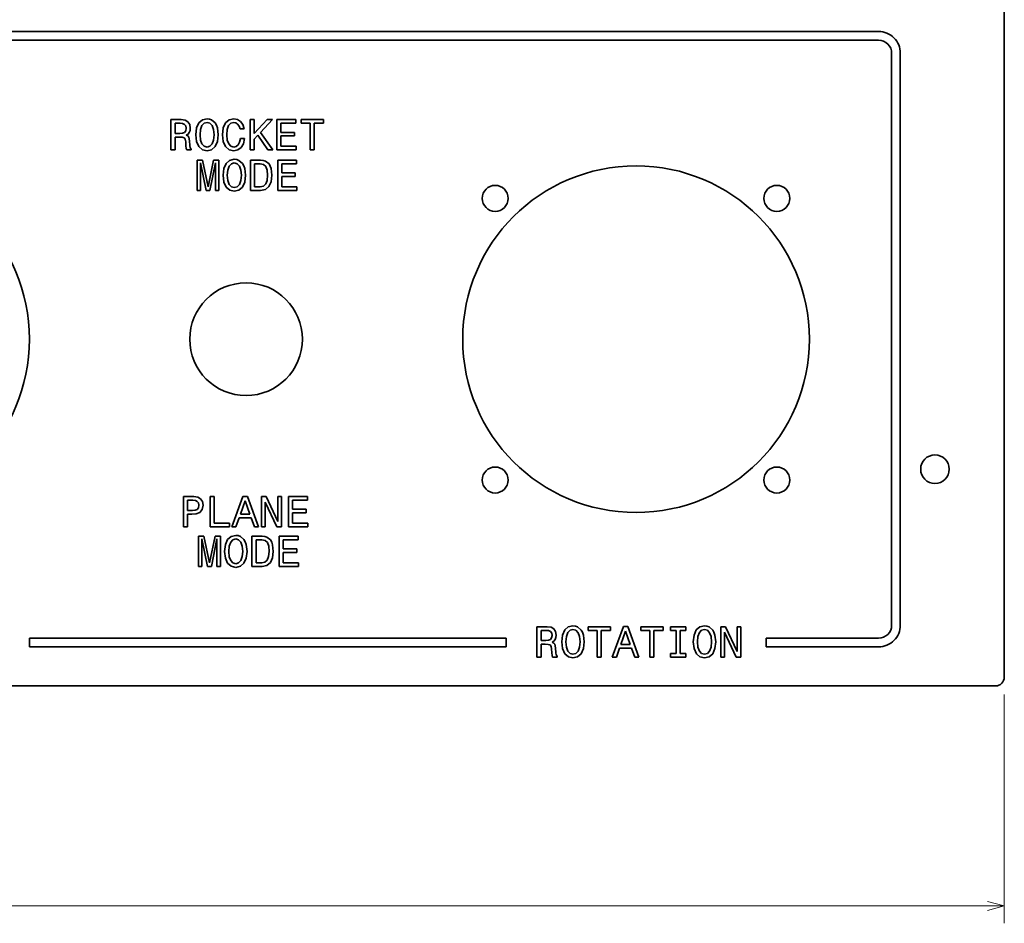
# Model space of a CAD drawing. Extents: x -62 to 331, y -17 to 221.
# Tile 10 of 16: x 217 to 331, y -17 to 88. Entities that reach past the tile are written whole.
import ezdxf

# ---------------------------------------------------------------- set-up
doc = ezdxf.new("R2010")
doc.units = 0

msp = doc.modelspace()

# ---------------------------------------------------------------- linework, layer by layer
at = {"color": 7, "lineweight": 35}
for p, q in [((330.648987, 11.882024), (330.648987, 219.882019)), ((-33.351002, 10.882024), (329.648987, 10.882024))]:
    msp.add_line(p, q, dxfattribs=at)
at = {"color": 2, "lineweight": 35}
for p, q in [((170.149002, 86.382027), (316.148987, 86.382027)), ((170.149002, 85.382027), (316.148987, 85.382027)), ((317.648987, 17.882023), (317.648987, 83.882027)), ((318.648987, 17.882023), (318.648987, 83.882027)), ((273.148987, 16.382023), (218.149002, 16.382023)), ((273.148987, 15.382024), (218.149002, 15.382024))]:
    msp.add_line(p, q, dxfattribs=at)
at = {"color": 2, "lineweight": 35, "ltscale": 0.02925}
for p, q in [((235.65477, 76.223564), (234.484756, 76.223564)), ((277.884705, 17.708824), (276.714691, 17.708824))]:
    msp.add_line(p, q, dxfattribs=at)
at = {"color": 2, "lineweight": 35, "ltscale": 0.0875}
for p, q in [((234.484756, 76.223564), (234.484756, 72.723557)), ((243.623062, 76.223564), (243.623062, 72.723557)), ((246.694412, 76.223564), (246.694412, 72.723557)), ((237.494125, 71.544655), (237.494125, 68.044655)), ((240.015732, 68.044655), (240.015732, 71.544655)), ((243.656937, 71.544655), (243.656937, 68.044655)), ((246.803909, 71.544655), (246.803909, 68.044655)), ((235.909531, 32.723476), (235.909531, 29.223476)), ((238.985886, 32.723476), (238.985886, 29.223476)), ((244.93187, 32.723476), (244.93187, 29.223476)), ((247.231552, 29.223476), (247.231552, 32.723476)), ((248.05867, 32.723476), (248.05867, 29.223476)), ((237.664291, 28.151505), (237.664291, 24.651505)), ((240.185898, 24.651505), (240.185898, 28.151505)), ((243.827103, 28.151505), (243.827103, 24.651505)), ((246.974075, 28.151505), (246.974075, 24.651505)), ((276.714691, 17.708824), (276.714691, 14.208824)), ((297.94165, 17.708824), (297.94165, 14.208824)), ((300.241364, 14.208824), (300.241364, 17.708824))]:
    msp.add_line(p, q, dxfattribs=at)
at = {"color": 2, "lineweight": 35, "ltscale": 0.011465}
for p, q in [((236.108658, 76.157997), (235.65477, 76.223564)), ((237.573776, 32.657913), (237.119888, 32.723476))]:
    msp.add_line(p, q, dxfattribs=at)
at = {"color": 2, "lineweight": 35, "ltscale": 0.009602}
for p, q in [((236.441513, 75.966354), (236.108658, 76.157997)), ((237.906631, 32.46627), (237.573776, 32.657913))]:
    msp.add_line(p, q, dxfattribs=at)
at = {"color": 2, "lineweight": 35, "ltscale": 0.013498}
for p, q in [((238.105789, 76.193298), (237.697281, 75.840271)), ((241.192245, 76.193298), (240.783737, 75.840271)), ((241.251328, 71.514397), (240.842819, 71.161369)), ((241.421494, 28.121246), (241.012985, 27.768219)), ((280.335724, 17.678566), (279.927216, 17.325539)), ((295.515839, 17.678566), (295.10733, 17.325539))]:
    msp.add_line(p, q, dxfattribs=at)
at = {"color": 2, "lineweight": 35, "ltscale": 0.013854}
for p, q in [((238.645401, 76.319382), (238.105789, 76.193298)), ((241.790939, 71.64048), (241.251328, 71.514397)), ((241.961105, 28.247326), (241.421494, 28.121246)), ((280.875366, 17.804646), (280.335724, 17.678566)), ((296.055481, 17.804646), (295.515839, 17.678566))]:
    msp.add_line(p, q, dxfattribs=at)
at = {"color": 2, "lineweight": 35, "ltscale": 0.00699}
for p, q in [((238.922775, 76.284081), (238.645401, 76.319382)), ((242.068314, 71.605179), (241.790939, 71.64048)), ((242.23848, 28.212025), (241.961105, 28.247326)), ((281.15274, 17.769344), (280.875366, 17.804646)), ((296.332855, 17.769344), (296.055481, 17.804646))]:
    msp.add_line(p, q, dxfattribs=at)
at = {"color": 2, "lineweight": 35, "ltscale": 0.0067}
for p, q in [((239.174942, 76.193298), (238.922775, 76.284081)), ((242.32048, 71.514397), (242.068314, 71.605179)), ((242.490646, 28.121246), (242.23848, 28.212025)), ((281.404877, 17.678566), (281.15274, 17.769344)), ((296.585022, 17.678566), (296.332855, 17.769344))]:
    msp.add_line(p, q, dxfattribs=at)
at = {"color": 2, "lineweight": 35, "ltscale": 0.013676}
for p, q in [((239.588486, 75.835228), (239.174942, 76.193298)), ((239.174942, 72.748772), (239.588486, 73.106842)), ((242.734024, 71.156326), (242.32048, 71.514397)), ((242.32048, 68.06987), (242.734024, 68.42794)), ((242.90419, 27.763176), (242.490646, 28.121246)), ((242.490646, 24.67672), (242.90419, 25.03479)), ((281.818451, 17.320496), (281.404877, 17.678566)), ((296.998566, 17.320496), (296.585022, 17.678566)), ((281.404877, 14.234039), (281.818451, 14.59211)), ((296.585022, 14.234039), (296.998566, 14.59211))]:
    msp.add_line(p, q, dxfattribs=at)
at = {"color": 2, "lineweight": 35, "ltscale": 0.013731}
msp.add_line((241.726822, 76.319382), (241.192245, 76.193298), dxfattribs=at)
at = {"color": 2, "lineweight": 35, "ltscale": 0.010905}
msp.add_line((242.155502, 76.238693), (241.726822, 76.319382), dxfattribs=at)
at = {"color": 2, "lineweight": 35, "ltscale": 0.010598}
msp.add_line((242.513565, 76.011749), (242.155502, 76.238693), dxfattribs=at)
at = {"color": 2, "lineweight": 35, "ltscale": 0.0116}
for p, q in [((244.087051, 76.223564), (243.623062, 76.223564)), ((243.623062, 72.723557), (244.087051, 72.723557)), ((250.55751, 72.723557), (251.0215, 72.723557)), ((239.449875, 32.723476), (238.985886, 32.723476)), ((283.679382, 14.208824), (284.143372, 14.208824)), ((285.414246, 14.208824), (285.878235, 14.208824)), ((289.751434, 14.208824), (290.215424, 14.208824))]:
    msp.add_line(p, q, dxfattribs=at)
at = {"color": 2, "lineweight": 35, "ltscale": 0.055138}
msp.add_line((245.584885, 76.223564), (244.087051, 74.604683), dxfattribs=at)
at = {"color": 2, "lineweight": 35, "ltscale": 0.040472}
msp.add_line((244.087051, 74.604683), (244.087051, 76.223564), dxfattribs=at)
at = {"color": 2, "lineweight": 35, "ltscale": 0.050313}
msp.add_line((244.828415, 74.750938), (246.20015, 76.223564), dxfattribs=at)
at = {"color": 2, "lineweight": 35, "ltscale": 0.015382}
for p, q in [((246.20015, 76.223564), (245.584885, 76.223564)), ((240.015732, 71.544655), (239.400467, 71.544655)), ((240.185898, 28.151505), (239.570633, 28.151505))]:
    msp.add_line(p, q, dxfattribs=at)
at = {"color": 2, "lineweight": 35, "ltscale": 0.054466}
for p, q in [((248.873062, 76.223564), (246.694412, 76.223564)), ((250.23732, 32.723476), (248.05867, 32.723476))]:
    msp.add_line(p, q, dxfattribs=at)
at = {"color": 2, "lineweight": 35, "ltscale": 0.010591}
for p, q in [((248.873062, 75.799927), (248.873062, 76.223564)), ((249.493393, 76.223564), (249.493393, 75.799927)), ((252.080551, 75.799927), (252.080551, 76.223564)), ((248.913406, 72.723557), (248.913406, 73.147186)), ((248.98259, 71.121025), (248.98259, 71.544655)), ((249.022934, 68.044655), (249.022934, 68.468285)), ((250.23732, 32.299847), (250.23732, 32.723476)), ((241.235184, 29.223476), (241.235184, 29.647106)), ((250.277664, 29.223476), (250.277664, 29.647106)), ((249.152756, 27.727875), (249.152756, 28.151505)), ((249.1931, 24.651505), (249.1931, 25.075132)), ((282.615265, 17.708824), (282.615265, 17.285194)), ((285.202454, 17.285194), (285.202454, 17.708824)), ((288.687317, 17.708824), (288.687317, 17.285194)), ((291.274475, 17.285194), (291.274475, 17.708824)), ((292.141937, 17.708824), (292.141937, 17.285194)), ((293.896973, 17.285194), (293.896973, 17.708824)), ((300.241364, 17.708824), (299.817719, 17.708824)), ((292.141937, 14.632453), (292.141937, 14.208824)), ((293.896973, 14.208824), (293.896973, 14.632453))]:
    msp.add_line(p, q, dxfattribs=at)
at = {"color": 2, "lineweight": 35, "ltscale": 0.064679}
for p, q in [((252.080551, 76.223564), (249.493393, 76.223564)), ((291.274475, 17.708824), (288.687317, 17.708824))]:
    msp.add_line(p, q, dxfattribs=at)
at = {"color": 2, "lineweight": 35, "ltscale": 0.029125}
for p, q in [((234.953751, 74.629898), (234.953751, 75.794884)), ((236.373489, 31.129818), (236.373489, 32.294804)), ((277.183716, 16.115166), (277.183716, 17.280151))]:
    msp.add_line(p, q, dxfattribs=at)
at = {"color": 2, "lineweight": 35, "ltscale": 0.014247}
for p, q in [((234.953751, 75.794884), (235.523636, 75.794884)), ((277.183716, 17.280151), (277.753601, 17.280151))]:
    msp.add_line(p, q, dxfattribs=at)
at = {"color": 2, "lineweight": 35, "ltscale": 0.007728}
for p, q in [((235.523636, 75.794884), (235.831284, 75.764626)), ((277.753601, 17.280151), (278.061218, 17.249889))]:
    msp.add_line(p, q, dxfattribs=at)
at = {"color": 2, "lineweight": 35, "ltscale": 0.005927}
for p, q in [((235.831284, 75.764626), (236.048141, 75.668808)), ((278.061218, 17.249889), (278.278076, 17.154068))]:
    msp.add_line(p, q, dxfattribs=at)
at = {"color": 2, "lineweight": 35, "ltscale": 0.005573}
for p, q in [((236.048141, 75.668808), (236.184311, 75.492294)), ((236.179276, 74.922409), (236.043106, 74.745895)), ((237.644394, 31.422325), (237.508224, 31.245811)), ((278.278076, 17.154068), (278.414246, 16.977554)), ((278.40921, 16.407673), (278.273041, 16.231159))]:
    msp.add_line(p, q, dxfattribs=at)
at = {"color": 2, "lineweight": 35, "ltscale": 0.00742}
msp.add_line((236.229691, 75.214912), (236.179276, 74.922409), dxfattribs=at)
at = {"color": 2, "lineweight": 35, "ltscale": 0.007027}
for p, q in [((236.184311, 75.492294), (236.229691, 75.214912)), ((237.649429, 31.992207), (237.694809, 31.714832)), ((278.414246, 16.977554), (278.459656, 16.70018))]:
    msp.add_line(p, q, dxfattribs=at)
at = {"color": 2, "lineweight": 35, "ltscale": 0.009409}
for p, q in [((236.643234, 75.648628), (236.441513, 75.966354)), ((238.108383, 32.148548), (237.906631, 32.46627)), ((278.873199, 17.133896), (278.671448, 17.451618))]:
    msp.add_line(p, q, dxfattribs=at)
at = {"color": 2, "lineweight": 35, "ltscale": 0.010737}
for p, q in [((236.713852, 75.225006), (236.643234, 75.648628)), ((278.943787, 16.710266), (278.873199, 17.133896))]:
    msp.add_line(p, q, dxfattribs=at)
at = {"color": 2, "lineweight": 35, "ltscale": 0.006725}
for p, q in [((236.683578, 74.95771), (236.713852, 75.225006)), ((278.913544, 16.442974), (278.943787, 16.710266))]:
    msp.add_line(p, q, dxfattribs=at)
at = {"color": 2, "lineweight": 35, "ltscale": 0.019799}
for p, q in [((237.440079, 75.260307), (237.349289, 74.473557)), ((240.5215, 75.260307), (240.43071, 74.473557)), ((237.349289, 74.473557), (237.440079, 73.686813)), ((240.43071, 74.473557), (240.5215, 73.686813)), ((240.585617, 70.581398), (240.494827, 69.794655)), ((240.494827, 69.794655), (240.585617, 69.007912)), ((240.755783, 27.188248), (240.664993, 26.401505)), ((240.664993, 26.401505), (240.755783, 25.614761)), ((279.670013, 16.745567), (279.579254, 15.958824)), ((279.579254, 15.958824), (279.670013, 15.17208)), ((294.850128, 16.745567), (294.759369, 15.958824)), ((294.759369, 15.958824), (294.850128, 15.17208))]:
    msp.add_line(p, q, dxfattribs=at)
at = {"color": 2, "lineweight": 35, "ltscale": 0.015861}
for p, q in [((237.697281, 75.840271), (237.440079, 75.260307)), ((239.588486, 73.106842), (239.845688, 73.686813)), ((240.842819, 71.161369), (240.585617, 70.581398)), ((242.734024, 68.42794), (242.991226, 69.007912)), ((241.012985, 27.768219), (240.755783, 27.188248)), ((242.90419, 25.03479), (243.161392, 25.614761)), ((279.927216, 17.325539), (279.670013, 16.745567)), ((295.10733, 17.325539), (294.850128, 16.745567)), ((281.818451, 14.59211), (282.075653, 15.17208)), ((296.998566, 14.59211), (297.255768, 15.17208))]:
    msp.add_line(p, q, dxfattribs=at)
at = {"color": 2, "lineweight": 35, "ltscale": 0.015319}
for p, q in [((237.83345, 74.473557), (237.888931, 75.083786)), ((240.914871, 74.473557), (240.970322, 75.083786)), ((240.978989, 69.794655), (241.03447, 70.404884)), ((241.149155, 26.401505), (241.204636, 27.011734)), ((280.063385, 15.958824), (280.118866, 16.569054)), ((295.2435, 15.958824), (295.298981, 16.569054))]:
    msp.add_line(p, q, dxfattribs=at)
at = {"color": 2, "lineweight": 35, "ltscale": 0.011968}
for p, q in [((237.888931, 75.083786), (238.055344, 75.532639)), ((239.230423, 75.527596), (239.396835, 75.078743)), ((240.970322, 75.083786), (241.136765, 75.532639)), ((239.396835, 73.863327), (239.230423, 73.414482)), ((241.726822, 72.627739), (242.195847, 72.723557)), ((241.03447, 70.404884), (241.200882, 70.853737)), ((242.375961, 70.848694), (242.542374, 70.399841)), ((242.542374, 69.184425), (242.375961, 68.73558)), ((241.204636, 27.011734), (241.371048, 27.460583)), ((242.546127, 27.45554), (242.71254, 27.006691)), ((242.71254, 25.791275), (242.546127, 25.342426)), ((280.118866, 16.569054), (280.285309, 17.017902)), ((281.460358, 17.012859), (281.626801, 16.564011)), ((295.298981, 16.569054), (295.465424, 17.017902)), ((296.640472, 17.012859), (296.806915, 16.564011)), ((281.626801, 15.348595), (281.460358, 14.899745)), ((296.806915, 15.348595), (296.640472, 14.899745))]:
    msp.add_line(p, q, dxfattribs=at)
at = {"color": 2, "lineweight": 35, "ltscale": 0.009365}
for p, q in [((238.055344, 75.532639), (238.312546, 75.80497)), ((241.136765, 75.532639), (241.393967, 75.80497)), ((238.312546, 73.142143), (238.055344, 73.414482)), ((239.230423, 73.414482), (238.973221, 73.142143)), ((241.399002, 73.142143), (241.1418, 73.414482)), ((241.200882, 70.853737), (241.458084, 71.126068)), ((241.458084, 68.463242), (241.200882, 68.73558)), ((242.375961, 68.73558), (242.118759, 68.463242)), ((241.371048, 27.460583), (241.62825, 27.732918)), ((241.62825, 25.070091), (241.371048, 25.342426)), ((242.546127, 25.342426), (242.288925, 25.070091)), ((280.285309, 17.017902), (280.542511, 17.290237)), ((295.465424, 17.017902), (295.722626, 17.290237)), ((280.542511, 14.62741), (280.285309, 14.899745)), ((281.460358, 14.899745), (281.203156, 14.62741)), ((295.722626, 14.62741), (295.465424, 14.899745)), ((296.640472, 14.899745), (296.38327, 14.62741))]:
    msp.add_line(p, q, dxfattribs=at)
at = {"color": 2, "lineweight": 35, "ltscale": 0.008659}
for p, q in [((238.312546, 75.80497), (238.645401, 75.900795)), ((241.393967, 75.80497), (241.726822, 75.900795)), ((241.458084, 71.126068), (241.790939, 71.221893)), ((241.62825, 27.732918), (241.961105, 27.828739)), ((280.542511, 17.290237), (280.875366, 17.386059)), ((295.722626, 17.290237), (296.055481, 17.386059))]:
    msp.add_line(p, q, dxfattribs=at)
at = {"color": 2, "lineweight": 35, "ltscale": 0.008538}
for p, q in [((238.645401, 75.900795), (238.973221, 75.80497)), ((241.790939, 71.221893), (242.118759, 71.126068)), ((241.961105, 27.828739), (242.288925, 27.732918)), ((280.875366, 17.386059), (281.203156, 17.290237)), ((296.055481, 17.386059), (296.38327, 17.290237))]:
    msp.add_line(p, q, dxfattribs=at)
at = {"color": 2, "lineweight": 35, "ltscale": 0.009457}
for p, q in [((238.973221, 75.80497), (239.230423, 75.527596)), ((242.118759, 71.126068), (242.375961, 70.848694)), ((242.288925, 27.732918), (242.546127, 27.45554)), ((281.203156, 17.290237), (281.460358, 17.012859)), ((296.38327, 17.290237), (296.640472, 17.012859))]:
    msp.add_line(p, q, dxfattribs=at)
at = {"color": 2, "lineweight": 35, "ltscale": 0.015205}
for p, q in [((239.396835, 75.078743), (239.457352, 74.473557)), ((242.542374, 70.399841), (242.60289, 69.794655)), ((242.71254, 27.006691), (242.773056, 26.401505)), ((281.626801, 16.564011), (281.687317, 15.958824)), ((296.806915, 16.564011), (296.867432, 15.958824))]:
    msp.add_line(p, q, dxfattribs=at)
at = {"color": 2, "lineweight": 35, "ltscale": 0.007507}
for p, q in [((239.734756, 75.572983), (239.588486, 75.835228)), ((242.880295, 70.894081), (242.734024, 71.156326)), ((243.050461, 27.500927), (242.90419, 27.763176)), ((281.964691, 17.058247), (281.818451, 17.320496)), ((297.144806, 17.058247), (296.998566, 17.320496))]:
    msp.add_line(p, q, dxfattribs=at)
at = {"color": 2, "lineweight": 35, "ltscale": 0.008413}
for p, q in [((239.845688, 75.255264), (239.734756, 75.572983)), ((242.991226, 70.576355), (242.880295, 70.894081)), ((243.161392, 27.183205), (243.050461, 27.500927))]:
    msp.add_line(p, q, dxfattribs=at)
at = {"color": 2, "lineweight": 35, "ltscale": 0.019689}
for p, q in [((239.941513, 74.473557), (239.845688, 75.255264)), ((243.087051, 69.794655), (242.991226, 70.576355)), ((243.257217, 26.401505), (243.161392, 27.183205)), ((282.171448, 15.958824), (282.075653, 16.740524)), ((297.351593, 15.958824), (297.255768, 16.740524))]:
    msp.add_line(p, q, dxfattribs=at)
at = {"color": 2, "lineweight": 35, "ltscale": 0.015912}
msp.add_line((240.783737, 75.840271), (240.5215, 75.260307), dxfattribs=at)
at = {"color": 2, "lineweight": 35, "ltscale": 0.006182}
msp.add_line((241.726822, 75.900795), (241.968887, 75.850357), dxfattribs=at)
at = {"color": 2, "lineweight": 35, "ltscale": 0.00626}
msp.add_line((241.968887, 75.850357), (242.175674, 75.709152), dxfattribs=at)
at = {"color": 2, "lineweight": 35, "ltscale": 0.006962}
msp.add_line((242.175674, 75.709152), (242.337051, 75.482208), dxfattribs=at)
at = {"color": 2, "lineweight": 35, "ltscale": 0.008295}
msp.add_line((242.337051, 75.482208), (242.448013, 75.169525), dxfattribs=at)
at = {"color": 2, "lineweight": 35, "ltscale": 0.011977}
for p, q in [((242.448013, 75.169525), (242.927109, 75.169525)), ((277.183716, 15.686488), (277.662811, 15.686488))]:
    msp.add_line(p, q, dxfattribs=at)
at = {"color": 2, "lineweight": 35, "ltscale": 0.011198}
msp.add_line((242.775803, 75.648628), (242.513565, 76.011749), dxfattribs=at)
at = {"color": 2, "lineweight": 35, "ltscale": 0.012561}
msp.add_line((242.927109, 75.169525), (242.775803, 75.648628), dxfattribs=at)
at = {"color": 2, "lineweight": 35, "ltscale": 0.026225}
for p, q in [((247.158371, 74.750938), (247.158371, 75.799927)), ((247.267899, 70.072037), (247.267899, 71.121025)), ((248.522629, 31.250854), (248.522629, 32.299847)), ((247.438065, 26.678883), (247.438065, 27.727875))]:
    msp.add_line(p, q, dxfattribs=at)
at = {"color": 2, "lineweight": 35, "ltscale": 0.042867}
for p, q in [((247.158371, 75.799927), (248.873062, 75.799927)), ((247.267899, 71.121025), (248.98259, 71.121025)), ((248.522629, 32.299847), (250.23732, 32.299847)), ((247.438065, 27.727875), (249.152756, 27.727875))]:
    msp.add_line(p, q, dxfattribs=at)
at = {"color": 2, "lineweight": 35, "ltscale": 0.026603}
for p, q in [((249.493393, 75.799927), (250.55751, 75.799927)), ((282.615265, 17.285194), (283.679382, 17.285194)), ((288.687317, 17.285194), (289.751434, 17.285194))]:
    msp.add_line(p, q, dxfattribs=at)
at = {"color": 2, "lineweight": 35, "ltscale": 0.076909}
for p, q in [((250.55751, 75.799927), (250.55751, 72.723557)), ((251.0215, 72.723557), (251.0215, 75.799927)), ((239.449875, 29.647106), (239.449875, 32.723476)), ((283.679382, 17.285194), (283.679382, 14.208824)), ((284.143372, 14.208824), (284.143372, 17.285194)), ((289.751434, 17.285194), (289.751434, 14.208824)), ((290.215424, 14.208824), (290.215424, 17.285194))]:
    msp.add_line(p, q, dxfattribs=at)
at = {"color": 2, "lineweight": 35, "ltscale": 0.026476}
for p, q in [((251.0215, 75.799927), (252.080551, 75.799927)), ((290.215424, 17.285194), (291.274475, 17.285194))]:
    msp.add_line(p, q, dxfattribs=at)
at = {"color": 2, "lineweight": 35, "ltscale": 0.013491}
for p, q in [((235.493393, 74.629898), (234.953751, 74.629898)), ((299.701721, 14.208824), (300.241364, 14.208824))]:
    msp.add_line(p, q, dxfattribs=at)
at = {"color": 2, "lineweight": 35, "ltscale": 0.036942}
for p, q in [((234.953751, 72.723557), (234.953751, 74.201225)), ((236.373489, 29.223476), (236.373489, 30.701141)), ((277.183716, 14.208824), (277.183716, 15.686488))]:
    msp.add_line(p, q, dxfattribs=at)
at = {"color": 2, "lineweight": 35, "ltscale": 0.011978}
msp.add_line((234.953751, 74.201225), (235.432877, 74.201225), dxfattribs=at)
at = {"color": 2, "lineweight": 35, "ltscale": 0.008834}
for p, q in [((235.432877, 74.201225), (235.785904, 74.186096)), ((277.662811, 15.686488), (278.015839, 15.671359))]:
    msp.add_line(p, q, dxfattribs=at)
at = {"color": 2, "lineweight": 35, "ltscale": 0.007968}
for p, q in [((235.811111, 74.655113), (235.493393, 74.629898)), ((237.27623, 31.155033), (236.958511, 31.129818)), ((278.041046, 16.140381), (277.723328, 16.115166))]:
    msp.add_line(p, q, dxfattribs=at)
at = {"color": 2, "lineweight": 35, "ltscale": 0.005821}
for p, q in [((235.785904, 74.186096), (236.007797, 74.115486)), ((278.015839, 15.671359), (278.237732, 15.600754))]:
    msp.add_line(p, q, dxfattribs=at)
at = {"color": 2, "lineweight": 35, "ltscale": 0.006228}
for p, q in [((236.043106, 74.745895), (235.811111, 74.655113)), ((237.508224, 31.245811), (237.27623, 31.155033)), ((278.273041, 16.231159), (278.041046, 16.140381))]:
    msp.add_line(p, q, dxfattribs=at)
at = {"color": 2, "lineweight": 35, "ltscale": 0.005144}
msp.add_line((236.007797, 74.115486), (236.12883, 73.949066), dxfattribs=at)
at = {"color": 2, "lineweight": 35, "ltscale": 0.007545}
for p, q in [((236.12883, 73.949066), (236.179276, 73.651512)), ((278.358795, 15.434329), (278.40921, 15.13678))]:
    msp.add_line(p, q, dxfattribs=at)
at = {"color": 2, "lineweight": 35, "ltscale": 0.005948}
msp.add_line((236.249863, 74.433212), (236.451614, 74.559296), dxfattribs=at)
at = {"color": 2, "lineweight": 35, "ltscale": 0.005133}
msp.add_line((236.431442, 74.337387), (236.249863, 74.433212), dxfattribs=at)
at = {"color": 2, "lineweight": 35, "ltscale": 0.004377}
for p, q in [((236.54744, 74.206268), (236.431442, 74.337387)), ((278.777374, 15.691531), (278.661377, 15.822659))]:
    msp.add_line(p, q, dxfattribs=at)
at = {"color": 2, "lineweight": 35, "ltscale": 0.005651}
for p, q in [((236.451614, 74.559296), (236.592819, 74.735809)), ((278.681549, 16.044559), (278.822754, 16.221073))]:
    msp.add_line(p, q, dxfattribs=at)
at = {"color": 2, "lineweight": 35, "ltscale": 0.010682}
for p, q in [((236.633163, 73.787682), (236.54744, 74.206268)), ((278.863098, 15.272945), (278.777374, 15.691531))]:
    msp.add_line(p, q, dxfattribs=at)
at = {"color": 2, "lineweight": 35, "ltscale": 0.005994}
for p, q in [((236.592819, 74.735809), (236.683578, 74.95771)), ((278.822754, 16.221073), (278.913544, 16.442974))]:
    msp.add_line(p, q, dxfattribs=at)
at = {"color": 2, "lineweight": 35, "ltscale": 0.015444}
for p, q in [((237.888931, 73.858284), (237.83345, 74.473557)), ((240.970322, 73.858284), (240.914871, 74.473557)), ((241.03447, 69.179382), (240.978989, 69.794655)), ((241.204636, 25.786232), (241.149155, 26.401505)), ((280.118866, 15.343552), (280.063385, 15.958824)), ((295.298981, 15.343552), (295.2435, 15.958824))]:
    msp.add_line(p, q, dxfattribs=at)
at = {"color": 2, "lineweight": 35, "ltscale": 0.011849}
for p, q in [((238.055344, 73.414482), (237.888931, 73.858284)), ((241.200882, 68.73558), (241.03447, 69.179382)), ((241.371048, 25.342426), (241.204636, 25.786232))]:
    msp.add_line(p, q, dxfattribs=at)
at = {"color": 2, "lineweight": 35, "ltscale": 0.015331}
for p, q in [((239.457352, 74.473557), (239.396835, 73.863327)), ((242.60289, 69.794655), (242.542374, 69.184425)), ((242.773056, 26.401505), (242.71254, 25.791275)), ((281.687317, 15.958824), (281.626801, 15.348595)), ((296.867432, 15.958824), (296.806915, 15.348595))]:
    msp.add_line(p, q, dxfattribs=at)
at = {"color": 2, "lineweight": 35, "ltscale": 0.019814}
for p, q in [((239.845688, 73.686813), (239.941513, 74.473557)), ((242.991226, 69.007912), (243.087051, 69.794655)), ((243.161392, 25.614761), (243.257217, 26.401505)), ((282.075653, 15.17208), (282.171448, 15.958824)), ((297.255768, 15.17208), (297.351593, 15.958824))]:
    msp.add_line(p, q, dxfattribs=at)
at = {"color": 2, "lineweight": 35, "ltscale": 0.011894}
msp.add_line((241.1418, 73.414482), (240.970322, 73.858284), dxfattribs=at)
at = {"color": 2, "lineweight": 35, "ltscale": 0.010887}
msp.add_line((242.498428, 74.024712), (242.397568, 73.601082), dxfattribs=at)
at = {"color": 2, "lineweight": 35, "ltscale": 0.012104}
msp.add_line((242.98259, 74.024712), (242.498428, 74.024712), dxfattribs=at)
at = {"color": 2, "lineweight": 35, "ltscale": 0.015291}
msp.add_line((242.841385, 73.429611), (242.98259, 74.024712), dxfattribs=at)
at = {"color": 2, "lineweight": 35, "ltscale": 0.015165}
msp.add_line((244.087051, 73.969238), (244.500595, 74.41304), dxfattribs=at)
at = {"color": 2, "lineweight": 35, "ltscale": 0.031142}
msp.add_line((244.087051, 72.723557), (244.087051, 73.969238), dxfattribs=at)
at = {"color": 2, "lineweight": 35, "ltscale": 0.051449}
msp.add_line((244.500595, 74.41304), (245.675674, 72.723557), dxfattribs=at)
at = {"color": 2, "lineweight": 35, "ltscale": 0.061767}
msp.add_line((246.240494, 72.723557), (244.828415, 74.750938), dxfattribs=at)
at = {"color": 2, "lineweight": 35, "ltscale": 0.039085}
for p, q in [((248.721786, 74.750938), (247.158371, 74.750938)), ((247.158371, 74.332344), (248.721786, 74.332344)), ((248.831284, 70.072037), (247.267899, 70.072037)), ((247.267899, 69.65345), (248.831284, 69.65345)), ((250.086044, 31.250854), (248.522629, 31.250854)), ((248.522629, 30.832268), (250.086044, 30.832268)), ((249.00145, 26.678883), (247.438065, 26.678883)), ((247.438065, 26.260296), (249.00145, 26.260296))]:
    msp.add_line(p, q, dxfattribs=at)
at = {"color": 2, "lineweight": 35, "ltscale": 0.029629}
for p, q in [((247.158371, 73.147186), (247.158371, 74.332344)), ((247.267899, 68.468285), (247.267899, 69.65345)), ((248.522629, 29.647106), (248.522629, 30.832268)), ((247.438065, 25.075132), (247.438065, 26.260296))]:
    msp.add_line(p, q, dxfattribs=at)
at = {"color": 2, "lineweight": 35, "ltscale": 0.010465}
for p, q in [((248.721786, 74.332344), (248.721786, 74.750938)), ((248.831284, 69.65345), (248.831284, 70.072037)), ((250.086044, 30.832268), (250.086044, 31.250854)), ((249.00145, 26.260296), (249.00145, 26.678883))]:
    msp.add_line(p, q, dxfattribs=at)
at = {"color": 2, "lineweight": 35, "ltscale": 0.011725}
msp.add_line((234.484756, 72.723557), (234.953751, 72.723557), dxfattribs=at)
at = {"color": 2, "lineweight": 35, "ltscale": 0.011365}
for p, q in [((236.179276, 73.651512), (236.204483, 73.197624)), ((278.40921, 15.13678), (278.434418, 14.682887))]:
    msp.add_line(p, q, dxfattribs=at)
at = {"color": 2, "lineweight": 35, "ltscale": 0.007477}
for p, q in [((236.204483, 73.197624), (236.234756, 72.90007)), ((278.434418, 14.682887), (278.464691, 14.385337))]:
    msp.add_line(p, q, dxfattribs=at)
at = {"color": 2, "lineweight": 35, "ltscale": 0.004665}
for p, q in [((236.234756, 72.90007), (236.295273, 72.723557)), ((278.464691, 14.385337), (278.525208, 14.208824))]:
    msp.add_line(p, q, dxfattribs=at)
at = {"color": 2, "lineweight": 35, "ltscale": 0.013239}
for p, q in [((236.295273, 72.723557), (236.824814, 72.723557)), ((278.525208, 14.208824), (279.054749, 14.208824))]:
    msp.add_line(p, q, dxfattribs=at)
at = {"color": 2, "lineweight": 35, "ltscale": 0.014149}
for p, q in [((236.668472, 73.222839), (236.633163, 73.787682)), ((278.898407, 14.708103), (278.863098, 15.272945))]:
    msp.add_line(p, q, dxfattribs=at)
at = {"color": 2, "lineweight": 35, "ltscale": 0.006633}
for p, q in [((236.708817, 72.960587), (236.668472, 73.222839)), ((278.938751, 14.445854), (278.898407, 14.708103))]:
    msp.add_line(p, q, dxfattribs=at)
at = {"color": 2, "lineweight": 35, "ltscale": 0.004569}
for p, q in [((236.824814, 72.819382), (236.708817, 72.960587)), ((279.054749, 14.304646), (278.938751, 14.445854))]:
    msp.add_line(p, q, dxfattribs=at)
at = {"color": 2, "lineweight": 35, "ltscale": 0.002396}
for p, q in [((236.824814, 72.723557), (236.824814, 72.819382)), ((279.054749, 14.208824), (279.054749, 14.304646))]:
    msp.add_line(p, q, dxfattribs=at)
at = {"color": 2, "lineweight": 35, "ltscale": 0.015913}
for p, q in [((237.440079, 73.686813), (237.702316, 73.106842)), ((240.5215, 73.686813), (240.783737, 73.106842)), ((240.585617, 69.007912), (240.847855, 68.42794)), ((240.755783, 25.614761), (241.018021, 25.03479)), ((279.670013, 15.17208), (279.932281, 14.59211)), ((294.850128, 15.17208), (295.112396, 14.59211))]:
    msp.add_line(p, q, dxfattribs=at)
at = {"color": 2, "lineweight": 35, "ltscale": 0.013581}
for p, q in [((237.702316, 73.106842), (238.110825, 72.748772)), ((240.783737, 73.106842), (241.192245, 72.748772)), ((240.847855, 68.42794), (241.256363, 68.06987)), ((241.018021, 25.03479), (241.426529, 24.67672))]:
    msp.add_line(p, q, dxfattribs=at)
at = {"color": 2, "lineweight": 35, "ltscale": 0.013703}
for p, q in [((238.110825, 72.748772), (238.645401, 72.627739)), ((241.192245, 72.748772), (241.726822, 72.627739)), ((241.256363, 68.06987), (241.790939, 67.948837)), ((241.426529, 24.67672), (241.961105, 24.555683)), ((280.340759, 14.234039), (280.875366, 14.113002)), ((295.520874, 14.234039), (296.055481, 14.113002))]:
    msp.add_line(p, q, dxfattribs=at)
at = {"color": 2, "lineweight": 35, "ltscale": 0.008625}
for p, q in [((238.645401, 73.051369), (238.312546, 73.142143)), ((241.790939, 68.372467), (241.458084, 68.463242)), ((241.961105, 24.979313), (241.62825, 25.070091)), ((280.875366, 14.536633), (280.542511, 14.62741)), ((296.055481, 14.536633), (295.722626, 14.62741))]:
    msp.add_line(p, q, dxfattribs=at)
at = {"color": 2, "lineweight": 35, "ltscale": 0.008504}
for p, q in [((238.973221, 73.142143), (238.645401, 73.051369)), ((241.726822, 73.051369), (241.399002, 73.142143)), ((242.118759, 68.463242), (241.790939, 68.372467)), ((242.288925, 25.070091), (241.961105, 24.979313))]:
    msp.add_line(p, q, dxfattribs=at)
at = {"color": 2, "lineweight": 35, "ltscale": 0.01358}
for p, q in [((238.645401, 72.627739), (239.174942, 72.748772)), ((241.790939, 67.948837), (242.32048, 68.06987)), ((241.961105, 24.555683), (242.490646, 24.67672)), ((279.932281, 14.59211), (280.340759, 14.234039)), ((295.112396, 14.59211), (295.520874, 14.234039)), ((296.055481, 14.113002), (296.585022, 14.234039))]:
    msp.add_line(p, q, dxfattribs=at)
at = {"color": 2, "lineweight": 35, "ltscale": 0.006975}
msp.add_line((241.999161, 73.111885), (241.726822, 73.051369), dxfattribs=at)
at = {"color": 2, "lineweight": 35, "ltscale": 0.007443}
msp.add_line((242.231155, 73.298485), (241.999161, 73.111885), dxfattribs=at)
at = {"color": 2, "lineweight": 35, "ltscale": 0.011579}
msp.add_line((242.195847, 72.723557), (242.574081, 72.990852), dxfattribs=at)
at = {"color": 2, "lineweight": 35, "ltscale": 0.008633}
msp.add_line((242.397568, 73.601082), (242.231155, 73.298485), dxfattribs=at)
at = {"color": 2, "lineweight": 35, "ltscale": 0.012844}
msp.add_line((242.574081, 72.990852), (242.841385, 73.429611), dxfattribs=at)
at = {"color": 2, "lineweight": 35, "ltscale": 0.01412}
msp.add_line((245.675674, 72.723557), (246.240494, 72.723557), dxfattribs=at)
at = {"color": 2, "lineweight": 35, "ltscale": 0.055475}
for p, q in [((246.694412, 72.723557), (248.913406, 72.723557)), ((248.05867, 29.223476), (250.277664, 29.223476))]:
    msp.add_line(p, q, dxfattribs=at)
at = {"color": 2, "lineweight": 35, "ltscale": 0.043876}
for p, q in [((248.913406, 73.147186), (247.158371, 73.147186)), ((249.022934, 68.468285), (247.267899, 68.468285)), ((250.277664, 29.647106), (248.522629, 29.647106)), ((249.1931, 25.075132), (247.438065, 25.075132)), ((293.896973, 17.708824), (292.141937, 17.708824)), ((292.141937, 14.208824), (293.896973, 14.208824))]:
    msp.add_line(p, q, dxfattribs=at)
at = {"color": 2, "lineweight": 35, "ltscale": 0.015508}
for p, q in [((238.114426, 71.544655), (237.494125, 71.544655)), ((236.373489, 32.294804), (236.99382, 32.294804)), ((238.284592, 28.151505), (237.664291, 28.151505))]:
    msp.add_line(p, q, dxfattribs=at)
at = {"color": 2, "lineweight": 35, "ltscale": 0.079431}
for p, q in [((237.882431, 68.044655), (237.882431, 71.221893)), ((239.62236, 71.221893), (239.62236, 68.044655)), ((238.052597, 24.651505), (238.052597, 27.828739)), ((239.792526, 27.828739), (239.792526, 24.651505))]:
    msp.add_line(p, q, dxfattribs=at)
at = {"color": 2, "lineweight": 35, "ltscale": 0.081105}
msp.add_line((237.882431, 71.221893), (238.538071, 68.044655), dxfattribs=at)
at = {"color": 2, "lineweight": 35, "ltscale": 0.078805}
for p, q in [((238.754929, 68.458199), (238.114426, 71.544655)), ((238.925095, 25.065048), (238.284592, 28.151505))]:
    msp.add_line(p, q, dxfattribs=at)
at = {"color": 2, "lineweight": 35, "ltscale": 0.078831}
for p, q in [((239.400467, 71.544655), (238.754929, 68.458199)), ((239.570633, 28.151505), (238.925095, 25.065048))]:
    msp.add_line(p, q, dxfattribs=at)
at = {"color": 2, "lineweight": 35, "ltscale": 0.081079}
for p, q in [((238.971786, 68.044655), (239.62236, 71.221893)), ((239.141953, 24.651505), (239.792526, 27.828739))]:
    msp.add_line(p, q, dxfattribs=at)
at = {"color": 2, "lineweight": 35, "ltscale": 0.029124}
for p, q in [((244.821915, 71.544655), (243.656937, 71.544655)), ((243.656937, 68.044655), (244.821915, 68.044655)), ((244.992081, 28.151505), (243.827103, 28.151505)), ((243.827103, 24.651505), (244.992081, 24.651505))]:
    msp.add_line(p, q, dxfattribs=at)
at = {"color": 2, "lineweight": 35, "ltscale": 0.066571}
for p, q in [((244.125961, 68.463242), (244.125961, 71.126068)), ((244.296127, 25.070091), (244.296127, 27.732918))]:
    msp.add_line(p, q, dxfattribs=at)
at = {"color": 2, "lineweight": 35, "ltscale": 0.016517}
for p, q in [((244.125961, 71.126068), (244.786636, 71.126068)), ((244.786636, 68.463242), (244.125961, 68.463242)), ((244.296127, 27.732918), (244.956802, 27.732918)), ((244.956802, 25.070091), (244.296127, 25.070091))]:
    msp.add_line(p, q, dxfattribs=at)
at = {"color": 2, "lineweight": 35, "ltscale": 0.009767}
for p, q in [((244.786636, 71.126068), (245.169907, 71.050423)), ((244.956802, 27.732918), (245.340073, 27.657269))]:
    msp.add_line(p, q, dxfattribs=at)
at = {"color": 2, "lineweight": 35, "ltscale": 0.007603}
for p, q in [((245.124527, 71.514397), (244.821915, 71.544655)), ((245.294693, 28.121246), (244.992081, 28.151505))]:
    msp.add_line(p, q, dxfattribs=at)
at = {"color": 2, "lineweight": 35, "ltscale": 0.00698}
for p, q in [((245.3918, 71.433708), (245.124527, 71.514397)), ((245.561966, 28.040554), (245.294693, 28.121246))]:
    msp.add_line(p, q, dxfattribs=at)
at = {"color": 2, "lineweight": 35, "ltscale": 0.008753}
for p, q in [((245.169907, 71.050423), (245.432144, 70.818436)), ((245.340073, 27.657269), (245.60231, 27.425282))]:
    msp.add_line(p, q, dxfattribs=at)
at = {"color": 2, "lineweight": 35, "ltscale": 0.013094}
for p, q in [((245.800308, 71.105896), (245.3918, 71.433708)), ((245.970474, 27.712746), (245.561966, 28.040554))]:
    msp.add_line(p, q, dxfattribs=at)
at = {"color": 2, "lineweight": 35, "ltscale": 0.011053}
for p, q in [((245.432144, 70.818436), (245.588486, 70.404884)), ((245.58345, 69.204597), (245.427109, 68.791054)), ((245.60231, 27.425282), (245.758652, 27.011734)), ((245.753616, 25.811447), (245.597275, 25.397903))]:
    msp.add_line(p, q, dxfattribs=at)
at = {"color": 2, "lineweight": 35, "ltscale": 0.007006}
for p, q in [((245.941513, 70.863823), (245.800308, 71.105896)), ((246.111679, 27.470669), (245.970474, 27.712746))]:
    msp.add_line(p, q, dxfattribs=at)
at = {"color": 2, "lineweight": 35, "ltscale": 0.007974}
for p, q in [((246.042374, 70.561226), (245.941513, 70.863823)), ((246.21254, 27.168076), (246.111679, 27.470669))]:
    msp.add_line(p, q, dxfattribs=at)
at = {"color": 2, "lineweight": 35, "ltscale": 0.01927}
for p, q in [((246.123093, 69.794655), (246.042374, 70.561226)), ((246.293259, 26.401505), (246.21254, 27.168076))]:
    msp.add_line(p, q, dxfattribs=at)
at = {"color": 2, "lineweight": 35, "ltscale": 0.054467}
for p, q in [((248.98259, 71.544655), (246.803909, 71.544655)), ((249.152756, 28.151505), (246.974075, 28.151505))]:
    msp.add_line(p, q, dxfattribs=at)
at = {"color": 2, "lineweight": 35, "ltscale": 0.014816}
for p, q in [((245.638931, 69.794655), (245.58345, 69.204597)), ((245.809097, 26.401505), (245.753616, 25.811447))]:
    msp.add_line(p, q, dxfattribs=at)
at = {"color": 2, "lineweight": 35, "ltscale": 0.015308}
for p, q in [((245.588486, 70.404884), (245.638931, 69.794655)), ((245.758652, 27.011734), (245.809097, 26.401505))]:
    msp.add_line(p, q, dxfattribs=at)
at = {"color": 2, "lineweight": 35, "ltscale": 0.018923}
for p, q in [((246.032303, 69.043213), (246.123093, 69.794655)), ((246.202469, 25.650063), (246.293259, 26.401505))]:
    msp.add_line(p, q, dxfattribs=at)
at = {"color": 2, "lineweight": 35, "ltscale": 0.009546}
for p, q in [((245.159836, 68.543938), (244.786636, 68.463242)), ((245.330002, 25.150784), (244.956802, 25.070091))]:
    msp.add_line(p, q, dxfattribs=at)
at = {"color": 2, "lineweight": 35, "ltscale": 0.0091}
for p, q in [((245.427109, 68.791054), (245.159836, 68.543938)), ((245.597275, 25.397903), (245.330002, 25.150784))]:
    msp.add_line(p, q, dxfattribs=at)
at = {"color": 2, "lineweight": 35, "ltscale": 0.013254}
for p, q in [((245.371628, 68.155609), (245.780136, 68.493507)), ((245.541794, 24.762455), (245.950302, 25.100353))]:
    msp.add_line(p, q, dxfattribs=at)
at = {"color": 2, "lineweight": 35, "ltscale": 0.01512}
for p, q in [((245.780136, 68.493507), (246.032303, 69.043213)), ((245.950302, 25.100353), (246.202469, 25.650063))]:
    msp.add_line(p, q, dxfattribs=at)
at = {"color": 2, "lineweight": 35, "ltscale": 0.009708}
for p, q in [((237.494125, 68.044655), (237.882431, 68.044655)), ((237.664291, 24.651505), (238.052597, 24.651505))]:
    msp.add_line(p, q, dxfattribs=at)
at = {"color": 2, "lineweight": 35, "ltscale": 0.010843}
for p, q in [((238.538071, 68.044655), (238.971786, 68.044655)), ((238.708237, 24.651505), (239.141953, 24.651505))]:
    msp.add_line(p, q, dxfattribs=at)
at = {"color": 2, "lineweight": 35, "ltscale": 0.009834}
for p, q in [((239.62236, 68.044655), (240.015732, 68.044655)), ((239.792526, 24.651505), (240.185898, 24.651505))]:
    msp.add_line(p, q, dxfattribs=at)
at = {"color": 2, "lineweight": 35, "ltscale": 0.01402}
for p, q in [((244.821915, 68.044655), (245.371628, 68.155609)), ((244.992081, 24.651505), (245.541794, 24.762455))]:
    msp.add_line(p, q, dxfattribs=at)
at = {"color": 2, "lineweight": 35, "ltscale": 0.055476}
for p, q in [((246.803909, 68.044655), (249.022934, 68.044655)), ((246.974075, 24.651505), (249.1931, 24.651505))]:
    msp.add_line(p, q, dxfattribs=at)
at = {"color": 2, "lineweight": 35, "ltscale": 0.030259}
msp.add_line((237.119888, 32.723476), (235.909531, 32.723476), dxfattribs=at)
at = {"color": 2, "lineweight": 35, "ltscale": 0.007602}
msp.add_line((236.99382, 32.294804), (237.296402, 32.264542), dxfattribs=at)
at = {"color": 2, "lineweight": 35, "ltscale": 0.006042}
msp.add_line((237.296402, 32.264542), (237.518295, 32.16872), dxfattribs=at)
at = {"color": 2, "lineweight": 35, "ltscale": 0.005497}
msp.add_line((237.518295, 32.16872), (237.649429, 31.992207), dxfattribs=at)
at = {"color": 2, "lineweight": 35, "ltscale": 0.010986}
msp.add_line((238.17897, 31.714832), (238.108383, 32.148548), dxfattribs=at)
at = {"color": 2, "lineweight": 35, "ltscale": 0.093252}
for p, q in [((242.788498, 32.728519), (241.512558, 29.223476)), ((286.690186, 17.713867), (285.414246, 14.208824))]:
    msp.add_line(p, q, dxfattribs=at)
at = {"color": 2, "lineweight": 35, "ltscale": 0.040871}
for p, q in [((242.506058, 30.680969), (243.0457, 32.224197)), ((243.0457, 32.224197), (243.585312, 30.680969)), ((286.407776, 15.666316), (286.947388, 17.209545))]:
    msp.add_line(p, q, dxfattribs=at)
at = {"color": 2, "lineweight": 35, "ltscale": 0.01286}
for p, q in [((243.302902, 32.728519), (242.788498, 32.728519)), ((236.373489, 30.701141), (236.887894, 30.701141)), ((287.20459, 17.713867), (286.690186, 17.713867))]:
    msp.add_line(p, q, dxfattribs=at)
at = {"color": 2, "lineweight": 35, "ltscale": 0.093295}
for p, q in [((244.583878, 29.223476), (243.302902, 32.728519)), ((288.485596, 14.208824), (287.20459, 17.713867))]:
    msp.add_line(p, q, dxfattribs=at)
at = {"color": 2, "lineweight": 35, "ltscale": 0.013742}
msp.add_line((245.481552, 32.723476), (244.93187, 32.723476), dxfattribs=at)
at = {"color": 2, "lineweight": 35, "ltscale": 0.07174}
for p, q in [((245.350449, 29.223476), (245.350449, 32.093075)), ((246.807938, 32.723476), (246.807938, 29.853878)), ((298.360229, 14.208824), (298.360229, 17.078423)), ((299.817719, 17.708824), (299.817719, 14.839225))]:
    msp.add_line(p, q, dxfattribs=at)
at = {"color": 2, "lineweight": 35, "ltscale": 0.079192}
for p, q in [((245.350449, 32.093075), (246.69194, 29.223476)), ((298.360229, 17.078423), (299.701721, 14.208824))]:
    msp.add_line(p, q, dxfattribs=at)
at = {"color": 2, "lineweight": 35, "ltscale": 0.079033}
for p, q in [((246.807938, 29.853878), (245.481552, 32.723476)), ((299.817719, 14.839225), (298.491364, 17.708824))]:
    msp.add_line(p, q, dxfattribs=at)
at = {"color": 2, "lineweight": 35, "ltscale": 0.01059}
msp.add_line((247.231552, 32.723476), (246.807938, 32.723476), dxfattribs=at)
at = {"color": 2, "lineweight": 35, "ltscale": 0.014626}
msp.add_line((236.958511, 31.129818), (236.373489, 31.129818), dxfattribs=at)
at = {"color": 2, "lineweight": 35, "ltscale": 0.013002}
msp.add_line((236.887894, 30.701141), (237.407364, 30.726357), dxfattribs=at)
at = {"color": 2, "lineweight": 35, "ltscale": 0.011241}
msp.add_line((237.407364, 30.726357), (237.820908, 30.90287), dxfattribs=at)
at = {"color": 2, "lineweight": 35, "ltscale": 0.007421}
for p, q in [((237.694809, 31.714832), (237.644394, 31.422325)), ((278.459656, 16.70018), (278.40921, 16.407673))]:
    msp.add_line(p, q, dxfattribs=at)
at = {"color": 2, "lineweight": 35, "ltscale": 0.01087}
msp.add_line((237.820908, 30.90287), (238.088181, 31.245811), dxfattribs=at)
at = {"color": 2, "lineweight": 35, "ltscale": 0.011943}
msp.add_line((238.088181, 31.245811), (238.17897, 31.714832), dxfattribs=at)
at = {"color": 2, "lineweight": 35, "ltscale": 0.026981}
for p, q in [((243.585312, 30.680969), (242.506058, 30.680969)), ((287.48703, 15.666316), (286.407776, 15.666316))]:
    msp.add_line(p, q, dxfattribs=at)
at = {"color": 2, "lineweight": 35, "ltscale": 0.044633}
msp.add_line((241.235184, 29.647106), (239.449875, 29.647106), dxfattribs=at)
at = {"color": 2, "lineweight": 35, "ltscale": 0.027318}
for p, q in [((241.976517, 29.223476), (242.344681, 30.252296)), ((243.741653, 30.252296), (244.109818, 29.223476)), ((285.878235, 14.208824), (286.246399, 15.237644)), ((287.643372, 15.237644), (288.011536, 14.208824))]:
    msp.add_line(p, q, dxfattribs=at)
at = {"color": 2, "lineweight": 35, "ltscale": 0.034924}
for p, q in [((242.344681, 30.252296), (243.741653, 30.252296)), ((286.246399, 15.237644), (287.643372, 15.237644))]:
    msp.add_line(p, q, dxfattribs=at)
at = {"color": 2, "lineweight": 35, "ltscale": 0.011599}
for p, q in [((235.909531, 29.223476), (236.373489, 29.223476)), ((241.512558, 29.223476), (241.976517, 29.223476))]:
    msp.add_line(p, q, dxfattribs=at)
at = {"color": 2, "lineweight": 35, "ltscale": 0.056232}
msp.add_line((238.985886, 29.223476), (241.235184, 29.223476), dxfattribs=at)
at = {"color": 2, "lineweight": 35, "ltscale": 0.011852}
for p, q in [((244.109818, 29.223476), (244.583878, 29.223476)), ((288.011536, 14.208824), (288.485596, 14.208824))]:
    msp.add_line(p, q, dxfattribs=at)
at = {"color": 2, "lineweight": 35, "ltscale": 0.010464}
for p, q in [((244.93187, 29.223476), (245.350449, 29.223476)), ((297.94165, 14.208824), (298.360229, 14.208824))]:
    msp.add_line(p, q, dxfattribs=at)
at = {"color": 2, "lineweight": 35, "ltscale": 0.01349}
for p, q in [((246.69194, 29.223476), (247.231552, 29.223476)), ((277.723328, 16.115166), (277.183716, 16.115166))]:
    msp.add_line(p, q, dxfattribs=at)
at = {"color": 2, "lineweight": 35, "ltscale": 0.081104}
msp.add_line((238.052597, 27.828739), (238.708237, 24.651505), dxfattribs=at)
at = {"color": 2, "lineweight": 35, "ltscale": 0.011466}
msp.add_line((278.338623, 17.643261), (277.884705, 17.708824), dxfattribs=at)
at = {"color": 2, "lineweight": 35, "ltscale": 0.009601}
msp.add_line((278.671448, 17.451618), (278.338623, 17.643261), dxfattribs=at)
at = {"color": 2, "lineweight": 35, "ltscale": 0.008414}
for p, q in [((282.075653, 16.740524), (281.964691, 17.058247)), ((297.255768, 16.740524), (297.144806, 17.058247))]:
    msp.add_line(p, q, dxfattribs=at)
at = {"color": 2, "lineweight": 35, "ltscale": 0.06468}
msp.add_line((285.202454, 17.708824), (282.615265, 17.708824), dxfattribs=at)
at = {"color": 2, "lineweight": 35, "ltscale": 0.026477}
msp.add_line((284.143372, 17.285194), (285.202454, 17.285194), dxfattribs=at)
at = {"color": 2, "lineweight": 35, "ltscale": 0.040872}
msp.add_line((286.947388, 17.209545), (287.48703, 15.666316), dxfattribs=at)
at = {"color": 2, "lineweight": 35, "ltscale": 0.016138}
for p, q in [((292.141937, 17.285194), (292.787445, 17.285194)), ((293.251434, 17.285194), (293.896973, 17.285194)), ((292.787445, 14.632453), (292.141937, 14.632453)), ((293.896973, 14.632453), (293.251434, 14.632453))]:
    msp.add_line(p, q, dxfattribs=at)
at = {"color": 2, "lineweight": 35, "ltscale": 0.066319}
for p, q in [((292.787445, 17.285194), (292.787445, 14.632453)), ((293.251434, 14.632453), (293.251434, 17.285194))]:
    msp.add_line(p, q, dxfattribs=at)
at = {"color": 2, "lineweight": 35, "ltscale": 0.013743}
msp.add_line((298.491364, 17.708824), (297.94165, 17.708824), dxfattribs=at)
at = {"color": 2, "lineweight": 35, "ltscale": 0.025}
for p, q in [((218.149002, 16.382023), (218.149002, 15.382024)), ((273.148987, 15.382024), (273.148987, 16.382023)), ((303.148987, 16.382023), (303.148987, 15.382024))]:
    msp.add_line(p, q, dxfattribs=at)
at = {"color": 2, "lineweight": 35, "ltscale": 0.005947}
msp.add_line((278.479828, 15.918479), (278.681549, 16.044559), dxfattribs=at)
at = {"color": 2, "lineweight": 35, "ltscale": 0.005132}
msp.add_line((278.661377, 15.822659), (278.479828, 15.918479), dxfattribs=at)
at = {"color": 2, "lineweight": 35, "ltscale": 0.325}
for p, q in [((316.148987, 16.382023), (303.148987, 16.382023)), ((316.148987, 15.382024), (303.148987, 15.382024))]:
    msp.add_line(p, q, dxfattribs=at)
at = {"color": 2, "lineweight": 35, "ltscale": 0.005145}
msp.add_line((278.237732, 15.600754), (278.358795, 15.434329), dxfattribs=at)
at = {"color": 2, "lineweight": 35, "ltscale": 0.01185}
for p, q in [((280.285309, 14.899745), (280.118866, 15.343552)), ((295.465424, 14.899745), (295.298981, 15.343552))]:
    msp.add_line(p, q, dxfattribs=at)
at = {"color": 2, "lineweight": 35, "ltscale": 0.011726}
msp.add_line((276.714691, 14.208824), (277.183716, 14.208824), dxfattribs=at)
at = {"color": 2, "lineweight": 35, "ltscale": 0.008503}
for p, q in [((281.203156, 14.62741), (280.875366, 14.536633)), ((296.38327, 14.62741), (296.055481, 14.536633))]:
    msp.add_line(p, q, dxfattribs=at)
at = {"color": 2, "lineweight": 35, "ltscale": 0.013579}
msp.add_line((280.875366, 14.113002), (281.404877, 14.234039), dxfattribs=at)
at = {"color": 7, "lineweight": 13}
for p, q in [((330.648987, 9.882024), (330.648987, -16.520157)), ((-34.351002, -14.520156), (330.648987, -14.520156))]:
    msp.add_line(p, q, dxfattribs=at)
msp.add_lwpolyline([(328.717133, -15.037793), (330.648987, -14.520156), (328.717133, -14.002519)], dxfattribs=at)
at = {"color": 7, "lineweight": 35}
for centre, radius in [((198.149002, 50.882023), 20), ((288.148987, 50.882023), 20), ((271.898987, 67.132027), 1.5), ((304.398987, 67.132027), 1.5), ((243.149002, 50.882023), 6.5), ((322.648987, 35.882023), 1.65), ((271.898987, 34.632023), 1.5), ((304.398987, 34.632023), 1.5)]:
    msp.add_circle(centre, radius, dxfattribs=at)
at = {"color": 2, "lineweight": 35}
for centre, radius, start, end in [((316.148987, 83.882027), 2.5, 360, 90.000003), ((316.148987, 83.882027), 1.5, 360, 90.000003), ((316.148987, 17.882023), 2.5, 269.999997, 0), ((316.148987, 17.882023), 1.5, 269.999997, 0)]:
    msp.add_arc(centre, radius, start, end, dxfattribs=at)
at = {"color": 7, "lineweight": 35}
msp.add_arc((329.648987, 11.882024), 1, 269.999997, 360, dxfattribs=at)

doc.saveas('drawing.dxf')
